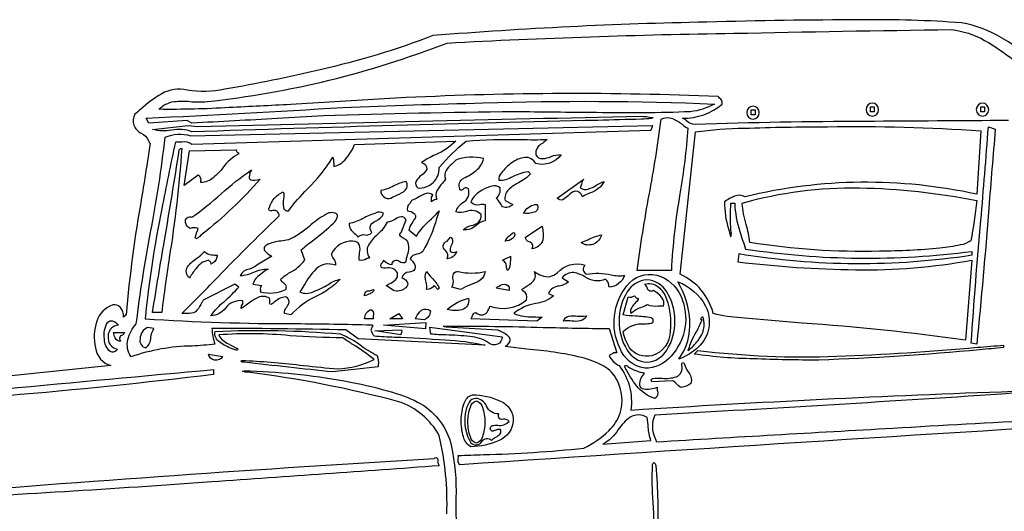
# Model space of a CAD drawing. Extents: x 0.65 to 7.74, y 3.73 to 7.61.
# Tile 3 of 4: x 3.02 to 5.81, y 6.21 to 7.61. Entities that reach past the tile are written whole.
import ezdxf

# ---------------------------------------------------------------- set-up
doc = ezdxf.new("R2010")
doc.units = 0
doc.header["$MEASUREMENT"] = 0

msp = doc.modelspace()

# ---------------------------------------------------------------- linework, layer by layer
for points in [[(5.907509, 7.487956, 0.029976), (5.807034, 7.556655, 0.09106), (5.693632, 7.598829, 0.022583), (5.409601, 7.607548, 0.006506), (4.970134, 7.601079, 0.015009), (4.192636, 7.562829, -0.038209), (3.872354, 7.466025, -0.018253), (3.601865, 7.411053, -0.091219), (3.494637, 7.407829, 0.193727), (3.422629, 7.397942, 0.057357), (3.36274, 7.353579, -0.005269), (3.346639, 7.339829, 0.439012), (3.364639, 7.285829, -0.204812), (3.385028, 7.26487, 0.012229), (3.389639, 7.256831, -0.005755), (3.365692, 7.103153, 0.022533), (3.321639, 6.770831), (3.314637, 6.763831, 0.184039), (3.304744, 6.792976, 0.262131), (3.283665, 6.798899, 0.240208), (3.238728, 6.752621, 0.148842), (3.234887, 6.677204, 0.291979), (3.278639, 6.626833), (2.37464, 6.533832)], [(5.826631, 7.321829, 0.001), (5.420757, 7.319329, 0.008299), (4.937633, 7.310831, -0.213239), (4.912966, 7.321052, 0.050287), (4.901633, 7.328829, 0.1875), (5.013633, 7.368829, 0.311055), (5.006468, 7.385829, -0.025078), (5.002633, 7.389829, 0.022864), (4.116636, 7.386829), (3.789133, 7.367438, -0.002103), (3.614636, 7.358758, -0.019195), (3.414639, 7.353829, -0.155962), (3.457715, 7.375756, -0.060466), (3.503237, 7.375903, 0.054552), (3.551637, 7.375829, 0.066383), (4.232636, 7.541829, -0.010009), (5.047174, 7.56929, -0.002325), (5.664289, 7.579831, -0.10301), (5.758676, 7.54922, -0.03462), (5.840965, 7.4937, 0.045009)], [(4.890633, 6.644832, 0.178538), (4.921758, 6.754831, 0.126065), (4.887633, 6.864831, -0.180648), (4.966633, 6.795831, -0.335934), (4.945705, 6.679361, -0.099061), (4.890633, 6.644832)], [(6.335858, 6.477103, 0.001446), (4.268636, 6.345832, -0.000007), (4.268636, 6.345832, -0.227383), (4.264595, 6.363199, 0.042474), (4.264636, 6.371832, -0.001238), (4.335953, 6.374569, 0.020714), (4.620635, 6.392832, 0.077458), (4.691904, 6.442044, 0.117373), (4.724463, 6.492045, 0.191274), (4.715549, 6.585418, 0.15668), (4.677532, 6.625041, 0.068756), (4.61417, 6.649943, 0.036911), (4.459041, 6.673772, -0.008796), (4.397635, 6.680833, 0.116816), (4.410742, 6.695147, 0.267841), (4.4102, 6.706196, 0.116035), (4.383614, 6.724251, -0.002679), (4.376636, 6.727831), (4.229843, 6.735986, -0.031935), (4.223593, 6.737557, 0.977823), (4.222806, 6.738646, -0.065371), (4.229824, 6.739161, -0.00682), (4.505926, 6.735365, 0.003144), (4.692635, 6.731831), (4.714635, 6.662831, 0.246691), (4.699601, 6.659469, -0.047358), (4.692635, 6.655832, 0.168389), (4.721635, 6.626833, -0.198863), (4.754633, 6.500832, -0.007515), (5.840881, 6.554153, -0.125145)], [(2.385642, 6.504833, -0.001472), (3.569637, 6.615832), (3.569637, 6.601832, -0.009954), (2.984514, 6.541457, -0.002844), (2.592437, 6.507473, -0.01557), (2.37464, 6.493832), (2.385642, 6.504833)], [(4.232283, 6.206558, 0.064703), (4.210636, 6.428832, 0.18338), (4.096193, 6.524565, 0.032229), (3.66781, 6.608447, -0.152981), (3.651359, 6.611506, -0.061651), (3.674149, 6.612224, -0.038386), (3.958572, 6.580059, -0.025615), (4.078032, 6.551293, -0.059247), (4.158428, 6.518546, -0.202029), (4.24463, 6.400962, -0.062618), (4.257777, 6.25055, 0.038721), (4.264636, 6.129833, -0.138235)], [(5.839224, 6.548292, -0.003093), (4.822633, 6.486832, 0.223245), (4.823788, 6.420163, -0.004512), (4.826635, 6.410833, -0.001176), (5.498382, 6.449583, -0.008885), (6.330629, 6.486832)], [(4.815635, 6.108835, 0.047835), (4.817447, 6.239818, -0.023473), (4.815908, 6.343768, -0.354359), (4.820028, 6.351934, -0.335683), (4.824996, 6.343411, -0.037638), (4.829382, 6.143869, 0.042324)]]:
    msp.add_lwpolyline(points, format="xyb")
for points in [[(3.386639, 7.314829), (3.378639, 7.328829, 0.003834), (3.936692, 7.358925, -0.004573), (4.335749, 7.371822, -0.018292), (4.991633, 7.368829, -0.093761), (4.923933, 7.346764, -0.014717), (4.657105, 7.344419, -0.001593), (4.422947, 7.346829, -0.000113), (4.422947, 7.346829), (4.422947, 7.346829, 0.004551), (3.881674, 7.335558, 0.001007), (3.750181, 7.327939, -0.00383), (3.508637, 7.314829), (3.494637, 7.321829)], [(5.101383, 7.326128, 0.414102), (5.11911, 7.344392, 0.414102), (5.101383, 7.362656, 0.414102), (5.083657, 7.344392, 0.414102)], [(5.439935, 7.334794, 0.414102), (5.457661, 7.353058, 0.414085), (5.439935, 7.371324, 0.41407), (5.422207, 7.353058, 0.414086)], [(5.752933, 7.334794, 0.414086), (5.770661, 7.353058, 0.41407), (5.752933, 7.371324, 0.41407), (5.735206, 7.353058, 0.414086)], [(4.784224, 7.325662, -0.000875), (4.660964, 7.322508, 0.00269), (3.508637, 7.289829, 0.150088), (3.451035, 7.29453, -0.120482), (3.396637, 7.296829), (3.497637, 7.307831), (3.524887, 7.304829), (3.524888, 7.304829, -0.001073), (4.781722, 7.334153, -0.039912), (4.816126, 7.330309, -0.862888), (4.816807, 7.329184, -0.083032), (4.812367, 7.328025, -0.022181)], [(4.840635, 7.325829, -0.209515), (4.872841, 7.327736, -0.072464), (4.899909, 7.311332, 0.027321), (4.916633, 7.299829, -0.022821), (4.893935, 7.114139, 0.030467), (4.869635, 6.896831, -0.008172), (4.772635, 6.896831, -0.000068), (4.772635, 6.896831, -0.013686), (4.806635, 7.111329, 0.013686)], [(3.350639, 6.745832, -0.016481), (3.391192, 7.005146, 0.018602), (3.432639, 7.274829, -0.166735), (3.504637, 7.278829), (4.815635, 7.307831), (4.811697, 7.293767), (3.508637, 7.253831, 0.248245), (3.479569, 7.260647, -0.062946), (3.461637, 7.260829), (3.461637, 7.260829, 0.006157), (3.423138, 7.07183, 0.024841), (3.375639, 6.759831, 0.01678), (3.803873, 6.746055, -0.004648), (4.017989, 6.742581, -0.957339), (4.020108, 6.736968, 0.071344), (4.016636, 6.727831, 0.170219), (4.02575, 6.711557, 0.020495), (4.083264, 6.708008, -0.006671), (4.227046, 6.69982, -0.044689), (4.340636, 6.684832), (3.980638, 6.702832), (3.945881, 6.728107, 0.004874), (3.565467, 6.732586, 0.063012), (3.573637, 6.687831), (3.573637, 6.687831, -0.014095), (3.508779, 6.682384, 0.080636), (3.335639, 6.651832, -0.206541), (3.326638, 6.700706, -0.116665)], [(5.736631, 7.112831, 0.113934), (5.078633, 7.105831, 0.231701), (5.049258, 7.10708, 0.066691), (5.020633, 7.091831, 0.080763), (5.03167, 7.014759, -0.000441), (5.033039, 7.009437, -0.000046), (5.033348, 7.008231, 0.05472), (5.038261, 6.992048, 0.137482), (5.038786, 7.011171, -0.030636), (5.038633, 7.087831), (5.049633, 7.087831, 0.075148), (5.063915, 7.007675, 0.016365), (5.080446, 6.957518), (5.080446, 6.957518, 0.070078), (5.722631, 6.950831), (5.722631, 6.939831, -0.079317), (5.060633, 6.943831), (5.057946, 6.921269, 0.026615), (5.392163, 6.898799, 0.049367), (5.722631, 6.925831), (5.704632, 6.698832, 0.018492), (5.240418, 6.747488, -0.004086), (5.067266, 6.762538, -0.059952), (4.988633, 6.774831, 0.228564), (4.894635, 6.885831), (4.937633, 7.289829, -0.031503), (5.076571, 7.300283, -0.007876), (5.312632, 7.304455, -0.020323), (5.747631, 7.292829)], [(5.736631, 6.687831), (5.720861, 6.690435, -0.005256), (5.748093, 7.038624, 0.002996), (5.769632, 7.303829), (5.789193, 7.2971, 0.002494), (5.770625, 7.073497, -0.005896)], [(4.012636, 6.932831, 0.036304), (4.004112, 6.929374, -0.190165), (3.983636, 6.925831, -0.066192), (3.984636, 6.946246, 0.11145), (3.984657, 6.968024, 0.308997), (3.965636, 6.979831, 0.295975), (3.904637, 6.943831, 0.160222), (3.910447, 6.929403, -0.229171), (3.915637, 6.911832, 0.286286), (3.861345, 6.900956, 0.075716), (3.825902, 6.853769, -0.011985), (3.814637, 6.835831, 0.224841), (3.852678, 6.836308, 0.040082), (3.896031, 6.857336, -0.103062), (3.929637, 6.871831, -0.089014), (3.860486, 6.822776, 0.101584), (3.789637, 6.770831), (3.771638, 6.774831, -0.241024), (3.777617, 6.792715, 0.115984), (3.784745, 6.807515, 0.324907), (3.774638, 6.821831, 0.166537), (3.745064, 6.808689, -0.033849), (3.732742, 6.800397, -0.726297), (3.73006, 6.805723, 0.070529), (3.728638, 6.817831, 0.251376), (3.69665, 6.820322, 0.066947), (3.666616, 6.801475, -0.0257), (3.648637, 6.788831, -0.196586), (3.651051, 6.79921, 0.266027), (3.652637, 6.810831, 0.26773), (3.603824, 6.78986, -0.200482), (3.562638, 6.767831, -0.081745), (3.600763, 6.808936, 0.03037), (3.641637, 6.849831), (3.630637, 6.857832), (3.54045, 6.812518, 0.004928), (3.536698, 6.805547, -0.063642), (3.522868, 6.783879, -0.23416), (3.501637, 6.774831), (3.479639, 6.774831, 0.008824), (3.570574, 6.866253, -0.010133), (3.756637, 7.051831, 0.55707), (3.734365, 7.065493, -0.800448), (3.728358, 7.07485, -0.232009), (3.767637, 7.119829, -0.171109), (3.768643, 7.1003, 0.074126), (3.768252, 7.076538, 0.436866), (3.782637, 7.065831, -0.031397), (3.836532, 7.12821, 0.058296), (3.908636, 7.217829, -0.057687), (3.911636, 7.191829, 0.201738), (3.950012, 7.219454, 0.108651), (3.969637, 7.253831), (4.257636, 7.263829, -0.105928), (4.199901, 7.224922, 0.048158), (4.160636, 7.202831, -0.381174), (4.175166, 7.184233, -0.127673), (4.160283, 7.166576, 0.088822), (4.145081, 7.149838, 0.370842), (4.149636, 7.130832, 0.457164), (4.210636, 7.188829, -0.044721), (4.286636, 7.263829, -0.026364), (4.442858, 7.267867, 0.004949), (4.516635, 7.267829, -0.04742), (4.50351, 7.256916, 0.324477), (4.484635, 7.224829, 0.284135), (4.504143, 7.213868, 0.077539), (4.528032, 7.219685, -0.131516), (4.556635, 7.224829, -0.304843), (4.484635, 7.199831, 0.309235), (4.453604, 7.217237, 0.13296), (4.416385, 7.201831, 0.075728), (4.387042, 7.173674, 0.264393), (4.379636, 7.152831, 0.152473), (4.419596, 7.16353, -0.068394), (4.462635, 7.177829), (4.469635, 7.170829, -0.100051), (4.435506, 7.145469, 0.073169), (4.406857, 7.12573, 0.250955), (4.397635, 7.094831), (4.419636, 7.083829, -0.298756), (4.390354, 7.076939, 0.057492), (4.372635, 7.101831, 0.260413), (4.383635, 7.130832, 0.249627), (4.360261, 7.135987, 0.089604), (4.332386, 7.12408, 0.171453), (4.300636, 7.091831, 0.304308), (4.325547, 7.084088, -0.070659), (4.340636, 7.083829), (4.340636, 7.037831, 0.092422), (4.315096, 7.024414, -0.222838), (4.278636, 7.011831, -0.145654), (4.301369, 7.023939, 0.093551), (4.322136, 7.033488, 0.271577), (4.329636, 7.055829, 0.300529), (4.287775, 7.063928, -0.135075), (4.257636, 7.062831, -0.15994), (4.277545, 7.089495, 0.365417), (4.293635, 7.127832, 0.466788), (4.278982, 7.127367, -0.099988), (4.271636, 7.123829, -0.401117), (4.275636, 7.155831, -0.000643), (4.279846, 7.158088, 0.050822), (4.315425, 7.180298, 0.175798), (4.336635, 7.213829, 0.150658), (4.257636, 7.209829, -0.035326), (4.246065, 7.198161, 0.077591), (4.229944, 7.180041, 0.237732), (4.228635, 7.155831, -0.017895), (4.219465, 7.144364, 0.063479), (4.204187, 7.122821, 0.232267), (4.203636, 7.098831, -0.004492), (4.200636, 7.097869, 0.126449), (4.188636, 7.091831, 0.048604), (4.188802, 7.097753, -0.276759), (4.192636, 7.109829, 0.295869), (4.173093, 7.115127, 0.068315), (4.151269, 7.104621, -0.057331), (4.131636, 7.094831, -0.062367), (4.126174, 7.085834, 0.267474), (4.120636, 7.065831, -0.167911), (4.139011, 7.058581, -0.504748), (4.138636, 7.040831, -0.047671), (4.132487, 7.029812, 0.122481), (4.124636, 7.011831), (4.145636, 6.993831, -0.072946), (4.188183, 7.043309, 0.015521), (4.210636, 7.065831, 0.008707), (4.203048, 7.043755, -0.069359), (4.163636, 6.950831, -0.173201), (4.147142, 6.942732, 0.261708), (4.127636, 6.929831, -0.096166), (4.140261, 6.914456, -0.299698), (4.138636, 6.896831, -0.094376), (4.124977, 6.892246, 0.314391), (4.104199, 6.876268, -0.257658), (4.121896, 6.859031, -0.272486), (4.112229, 6.845362, -0.258669), (4.080636, 6.839831), (4.059636, 6.853831, -0.020957), (4.068316, 6.858474, 0.079604), (4.086231, 6.869913, 0.27633), (4.091636, 6.889831, 0.327485), (4.058733, 6.903724, -0.019146), (4.048636, 6.903831, -0.505431), (4.048892, 6.918738, 0.113064), (4.052636, 6.925831, 0.20093), (4.076699, 6.913768, -0.642051), (4.096671, 6.922674, 0.311619), (4.116636, 6.921831, -0.050384), (4.120449, 6.941506, 0.195051), (4.120636, 6.979831, 0.094118), (4.110692, 6.986826, -0.0978), (4.10026, 6.994254, -0.426984), (4.102636, 7.004831), (4.116386, 7.040081, 0.307421), (4.102187, 7.049114, 0.104262), (4.086442, 7.042334, -0.144582), (4.062636, 7.033831, -0.112437), (4.034946, 6.998588, 0.081474), (4.009613, 6.968677, 0.290755)], [(3.422637, 6.777831), (3.396637, 6.777831, -0.002533), (3.430552, 6.982029, 0.004095), (3.472637, 7.238829, 0.009726), (3.473628, 7.239874, -0.309109), (3.479639, 7.242829, -0.023347), (3.444083, 6.932838, 0.005803)], [(3.641637, 7.227829, 0.119792), (3.596501, 7.188245, -0.051283), (3.569209, 7.159667, -0.163639), (3.533637, 7.145831, -0.009355), (3.533732, 7.149566, 0.34666), (3.526637, 7.166831), (3.486638, 7.137829), (3.501637, 7.235829), (3.634637, 7.238829, 0.358508), (3.638075, 7.2317, -0.097683)], [(3.702637, 7.155831, -0.043826), (3.537897, 6.999707, 0.000117), (3.528058, 6.991363, -0.188706), (3.519234, 6.986365, -0.303967), (3.519432, 6.994946, 0.002785), (3.520666, 6.999206, -0.051677), (3.526637, 7.015831, 0.169785), (3.50389, 7.016056, -0.309726), (3.490597, 7.032459, -0.658478), (3.508637, 7.047831, 0.031562), (3.591835, 7.114174, -0.036269), (3.677637, 7.181829, 0.094667), (3.670913, 7.16214, 0.320735), (3.674788, 7.153643, 0.142543), (3.699348, 7.155113, -0.00139)], [(4.678635, 7.148831, -0.20207), (4.639193, 7.116797, 0.043965), (4.617635, 7.105831, 0.342636), (4.596692, 7.121609, 0.129635), (4.576745, 7.108761, -0.082441), (4.561089, 7.097414, -0.354443), (4.545635, 7.101831), (4.620635, 7.155831, 0.112219), (4.614155, 7.141071, -0.049142), (4.610635, 7.130832, 0.231307), (4.633368, 7.127554, 0.061426), (4.656546, 7.138408, -0.059857)], [(4.073636, 7.101831, -0.052716), (4.090587, 7.110623, 0.089511), (4.114296, 7.124396, 0.359566), (4.116636, 7.148831, 0.085673), (4.081431, 7.136533, -0.087301), (4.044636, 7.123829, 0.511418)], [(5.736631, 7.094831, -0.023685), (5.719367, 6.981101, -0.121046), (5.689825, 6.96904, -0.029566), (5.632087, 6.959959, -0.023184), (5.46053, 6.951296, -0.045399), (5.092633, 6.975831, 0.039439), (5.081982, 7.027274, -0.053131), (5.070633, 7.087831, -0.07331), (5.403632, 7.13108, -0.044698)], [(4.448635, 7.058831, 0.008484), (4.453159, 7.064043, -0.257261), (4.487635, 7.083829, -0.521079), (4.480439, 7.061839, -0.100903)], [(3.885517, 7.053642, 0.047913), (3.841095, 7.021862, -0.082539), (3.782637, 6.983831, -0.020902), (3.760981, 6.979971, 0.097219), (3.720637, 6.968832, 0.581651), (3.716511, 6.951564, 0.078219), (3.733346, 6.938279, -0.007179), (3.735637, 6.936831), (3.692637, 6.911832, -0.108147), (3.670743, 6.900545, 0.218381), (3.645637, 6.882831, 0.119565), (3.68446, 6.891712, -0.119349), (3.724638, 6.900831), (3.724637, 6.900831, 0.0281), (3.702762, 6.885331, 0.190076), (3.681637, 6.857832), (3.706637, 6.853831, 0.276728), (3.702803, 6.841754, -0.048598), (3.702637, 6.835831, 0.169224), (3.774638, 6.842831, 0.473663), (3.769312, 6.860346, -0.223324), (3.760637, 6.871831, -0.065388), (3.786327, 6.890658, 0.115125), (3.828637, 6.925831), (3.818636, 6.954831, -0.012534), (3.85567, 6.984742, 0.028529), (3.910626, 7.03109, 0.124618), (3.921048, 7.046613, 0.280792), (3.919172, 7.057486, 0.301579)], [(4.052636, 7.058831, 0.294731), (4.029993, 7.059425, 0.029098), (3.99368, 7.044186, -0.081722), (3.954636, 7.029829, 0.269219), (3.969475, 7.002643, -0.074462), (3.980638, 6.990831, -0.300808), (4.000137, 6.997831, 0.300766), (4.019636, 7.004831, -0.286011), (4.016446, 7.026281, -0.127208), (4.031483, 7.037962, 0.209147)], [(4.455635, 6.990831), (4.502635, 7.022832, 0.001494), (4.503341, 7.01875, -0.107613), (4.504539, 6.983069, -0.293588), (4.473635, 6.957831, 0.570821), (4.465573, 6.978199, -0.37695)], [(4.260636, 6.950831, -0.296017), (4.232636, 6.929831, 0.378222), (4.228295, 6.953105, -0.624493), (4.232636, 6.979831), (4.242636, 6.990831, -0.364269), (4.248596, 6.980666, -0.069751), (4.24439, 6.96619, 0.164376), (4.241356, 6.951226, 0.327868)], [(4.397635, 6.979831, -0.150108), (4.422636, 7.004831, -0.440472), (4.41876, 6.987456, -0.137303)], [(4.613635, 6.975831, 0.020219), (4.632782, 6.983862, -0.057985), (4.671635, 6.997831, -0.479811), (4.617635, 6.972831)], [(3.555637, 6.925831, 0.203038), (3.519638, 6.901206, 0.035962), (3.501638, 6.875831), (3.501637, 6.875831, -0.373396), (3.495882, 6.906862, -0.092061), (3.522278, 6.931451, 0.062405), (3.544637, 6.950831, 0.215957), (3.564512, 6.941206, 0.036053), (3.580637, 6.939831, 0.007129), (3.579065, 6.934815, -0.279859), (3.562638, 6.914832, 0.389383), (3.559109, 6.922627, -0.069012)], [(4.412635, 6.936831, -0.053356), (4.411635, 6.914956, -0.202969), (4.404635, 6.896831, -0.113584), (4.401257, 6.908396, 0.304422), (4.390635, 6.925831, -0.018636), (4.404712, 6.932985, 0.004599)], [(4.692635, 6.849831, -0.080155), (4.691708, 6.855001, 0.293034), (4.682635, 6.871831, -0.267669), (4.62421, 6.879015, 0.094546), (4.592692, 6.890551, 0.241989), (4.559635, 6.875831), (4.577635, 6.864831, -0.158369), (4.551083, 6.852343, 0.276666), (4.520635, 6.831831), (4.534635, 6.824831, -0.149458), (4.484713, 6.802743, 0.140271), (4.422636, 6.774831, 0.111659), (4.478493, 6.764976, -0.024671), (4.502635, 6.763831), (4.487635, 6.752832), (4.300636, 6.759831, 0.055626), (4.304444, 6.767281, -0.30191), (4.314636, 6.777831, 0.464353), (4.346237, 6.778324, 0.104249), (4.354636, 6.795831, 0.278074), (4.458635, 6.813831, 0.343658), (4.448313, 6.839327, -0.009), (4.444635, 6.842831, -0.013885), (4.454249, 6.849058, 0.078379), (4.477836, 6.867293, 0.326074), (4.480635, 6.893831, 0.083091), (4.50226, 6.882081, 0.285237), (4.545635, 6.889831, -0.304001), (4.624635, 6.911832, 0.540946), (4.628635, 6.885831, -0.103119), (4.698604, 6.884557, 0.105148), (4.736635, 6.882831, -0.316638)], [(4.174636, 6.893831, 0.033831), (4.18885, 6.876387, -0.081942), (4.210636, 6.846831), (4.206636, 6.842831), (4.196636, 6.853831, -0.231859), (4.174636, 6.842831, 0.14013), (4.17327, 6.863542, -0.213837)], [(4.271636, 6.842831), (4.246636, 6.849831, 0.20554), (4.250056, 6.871336, -0.110603), (4.250726, 6.886929, -0.334032), (4.264636, 6.893831, 0.118603), (4.340636, 6.893831, -0.229298), (4.326524, 6.86883, -0.068184), (4.299079, 6.85583, 0.06819)], [(4.897011, 6.822657, -0.297124), (4.86904, 6.653919, -0.224212), (4.79403, 6.619621, -0.270191), (4.723178, 6.677011, -0.286315), (4.743176, 6.853574, -0.295108), (4.827861, 6.883443, -0.229963)], [(4.408636, 6.849831), (4.408636, 6.839831), (4.372635, 6.846831, -0.114821), (4.389135, 6.856581, -0.368031)], [(4.800386, 6.636724, 0.251709), (4.856323, 6.670895, 0.147423), (4.879493, 6.753394, 0.147422), (4.856323, 6.835893, 0.25171), (4.800386, 6.870065, 0.251709), (4.744448, 6.835893, 0.147424), (4.721278, 6.753394, 0.147425), (4.744448, 6.670895, 0.251709)], [(4.746633, 6.821831, 0.216673), (4.764635, 6.824831, -0.054872), (4.767995, 6.821423, 0.364761), (4.775635, 6.817831, -0.217213), (4.768882, 6.806964, 0.048805), (4.756861, 6.791259, 0.253716), (4.754633, 6.774831, -0.1156), (4.783187, 6.791765, 0.04054), (4.800633, 6.799831, 0.10226), (4.833185, 6.795997, -0.019819), (4.847633, 6.795831, 0.259844), (4.841384, 6.820831, 0.09557), (4.818635, 6.839831, -0.574327), (4.801485, 6.846821, 0.128811), (4.793635, 6.857832, -0.241938), (4.83245, 6.850547, -0.135711), (4.855869, 6.815498, -0.108902), (4.866512, 6.724961, -0.332049), (4.814404, 6.654985, -0.301827), (4.750632, 6.677643, -0.08621), (4.732635, 6.723831, -0.215625), (4.792837, 6.745371, 0.020391), (4.812231, 6.746928, 0.779384), (4.81265, 6.761974, 0.042242), (4.767732, 6.767219, -0.032988), (4.732635, 6.770831)], [(3.998636, 6.824831, -0.518099), (4.012874, 6.839264, 0.106166), (4.023636, 6.842831, -0.477808), (4.023105, 6.836643, -0.082214), (4.014136, 6.830831, -0.033585), (3.998636, 6.824831, -0.000031)], [(4.293635, 6.817831, -0.402499), (4.27452, 6.784843, -0.102427), (4.232636, 6.785831, -0.131364), (4.293625, 6.817828)], [(4.023636, 6.759831), (3.998636, 6.759831, -0.309059), (4.016636, 6.785831, -0.348549), (4.02361, 6.770452, 0.069258)], [(4.167636, 6.756831), (4.142636, 6.759831, 0.003753), (4.145061, 6.76399, -0.103134), (4.160328, 6.783912, -0.342568), (4.185636, 6.781831, -0.311451)], [(4.628635, 6.767831, -0.240194), (4.610642, 6.75349, -0.073919), (4.586864, 6.75317, 0.075764), (4.563635, 6.752832, -0.316377), (4.578251, 6.767161, -0.07079), (4.603304, 6.7675, 0.069951)], [(3.260613, 6.702475, -0.198913), (3.269601, 6.749955, -0.280209), (3.28292, 6.753895, -0.153347), (3.299639, 6.741831, 0.442479), (3.270931, 6.703369, 0.377581), (3.296639, 6.673831, -0.447757), (3.276587, 6.666712, -0.234622)], [(4.959633, 6.763831, 0.384385), (4.952633, 6.759831), (4.955633, 6.756831, -0.055714), (4.94007, 6.722853, 0.059073), (4.916633, 6.669831, 0.066228), (4.945316, 6.698474, 0.265951)], [(3.317639, 6.720831, -0.130318), (3.311002, 6.713677, 0.611349), (3.306639, 6.695831, -0.336226), (3.290889, 6.705706, -0.09689), (3.285639, 6.720831)], [(3.378639, 6.677833, 0.214023), (3.392028, 6.706524, -0.127691), (3.400639, 6.731831), (3.382637, 6.734831, 0.299938), (3.361513, 6.702956, 0.469036)], [(3.936636, 6.705832, -0.016827), (3.78649, 6.711788, 0.04322), (3.584637, 6.713831, 0.176342), (3.612225, 6.688693, 0.025328), (3.638314, 6.675556), (3.638314, 6.675556, -0.628654), (3.63364, 6.670343, 0.006145), (3.622825, 6.674949, -0.064048), (3.587407, 6.693272, -0.303361), (3.5742, 6.723768, -0.033626), (3.929637, 6.716831, -0.066873), (3.989681, 6.68321, 0.038982), (4.034636, 6.655832, -0.100755), (4.037689, 6.628894, 0.003797), (4.037636, 6.623833), (3.908636, 6.608831, -0.003236), (3.656758, 6.636685, -0.280832), (3.647023, 6.639882, -0.138508), (3.660453, 6.641365, -0.017963), (3.825209, 6.627371, 0.005991), (3.92284, 6.617542, 0.094661), (4.025449, 6.643769, 0.038137), (3.96558, 6.686682, -0.010274)], [(4.103636, 6.728206, -0.152088), (4.101682, 6.714292), (4.027636, 6.725206)], [(4.389197, 6.708768, -0.672149), (4.350635, 6.691832, 0.124558), (4.297503, 6.70935, 0.024768), (4.229737, 6.713838, -0.019832), (4.186699, 6.716268), (4.183949, 6.735518)], [(4.944633, 6.669831, 0.039125), (5.339024, 6.653285, 0.013166), (5.738424, 6.678835, -0.000407), (5.812631, 6.684832), (5.812631, 6.677833, 0.000384), (5.744132, 6.671938, -0.01693), (5.287971, 6.642785, -0.011968), (5.102528, 6.646185, -0.033401), (4.934633, 6.659831)], [(3.595388, 6.652456, -0.666326), (3.555387, 6.659458)], [(4.829635, 6.565832, 0.074282), (4.83, 6.55431, -0.390045), (4.822633, 6.533832, -0.142212), (4.771448, 6.568624, -0.053091), (4.738567, 6.62099, -0.437136), (4.738095, 6.627677, -0.203398), (4.74639, 6.624515, 0.1081), (4.793635, 6.605831, 0.200731), (4.778776, 6.572239, 0.346327), (4.791104, 6.560651, 0.117454)], [(4.814276, 6.580719, -0.000038), (4.814276, 6.580719, -0.541903), (4.815869, 6.59041, -0.036297), (4.843449, 6.591158, 0.094481), (4.883864, 6.595033, 0.371919), (4.899517, 6.627287, -0.269168), (4.901255, 6.635645, -0.286846), (4.907322, 6.627521, 0.03772), (4.916304, 6.610426, -0.255788), (4.925286, 6.576411, -0.125471), (4.896962, 6.564987, -0.120057), (4.884111, 6.57515, 0.150505), (4.872635, 6.583832)], [(4.420828, 6.470631, -0.288484), (4.380321, 6.4147, -0.102191), (4.300636, 6.396833, -0.223613), (4.279412, 6.424754, -0.08177), (4.273107, 6.473179, -0.087374), (4.281566, 6.520181, -0.262963), (4.304635, 6.543832, -0.119961), (4.384805, 6.526011, -0.300612)], [(4.300636, 6.407832, 0.48708), (4.331593, 6.411775, -0.526373), (4.358635, 6.414832, -0.082526), (4.371287, 6.424209, 0.088031), (4.383584, 6.433406, 0.343081), (4.383635, 6.446832, 0.018153), (4.371084, 6.443484, -0.012537), (4.360911, 6.440687, -0.663639), (4.361065, 6.456932, -0.049341), (4.376486, 6.457666, 0.279613), (4.408636, 6.468832, 0.239899), (4.391774, 6.474788, -0.652238), (4.379636, 6.489832, -0.310509), (4.344835, 6.511901, 0.270144), (4.314244, 6.534012, 0.269524), (4.295498, 6.521958, 0.10435), (4.284546, 6.490334, 0.176861)], [(4.316074, 6.526619, -0.291836), (4.332948, 6.509144, -0.091672), (4.339937, 6.466957, -0.091675), (4.332948, 6.42477, -0.291837), (4.316074, 6.407296, -0.291843), (4.299198, 6.42477, -0.091678), (4.292208, 6.466957, -0.091675), (4.299198, 6.509144, -0.291842)], [(4.674635, 6.403832), (4.811633, 6.414832, -0.089313), (4.804139, 6.451876, 0.030323), (4.800633, 6.479832, 0.281841), (4.752851, 6.480935, 0.090802), (4.718942, 6.445658, -0.127774)], [(2.72764, 6.245832, -0.215104), (2.720765, 6.259206, 0.000395), (2.72064, 6.259832, -0.005128), (4.196636, 6.363832, -0.39426), (4.205171, 6.364632, -0.127595), (4.206851, 6.356021, 0.188476), (4.210636, 6.342833), (4.210636, 6.342833, -0.000851), (3.564763, 6.297333, -0.005783)]]:
    msp.add_lwpolyline(points, format="xyb", close=True)
for points in [[(5.096444, 7.351836), (5.107082, 7.351836), (5.107082, 7.338163), (5.096444, 7.338163)], [(5.434996, 7.360506), (5.445632, 7.360506), (5.445632, 7.346829), (5.434996, 7.346829)], [(5.747996, 7.360506), (5.758632, 7.360506), (5.758632, 7.346829), (5.747996, 7.346829)], [(4.106636, 6.759831), (4.070636, 6.759831), (4.095636, 6.774831)], [(4.052636, 6.741831), (4.172949, 6.748768), (4.171699, 6.731268)]]:
    msp.add_lwpolyline(points, close=True)

doc.saveas('drawing.dxf')
